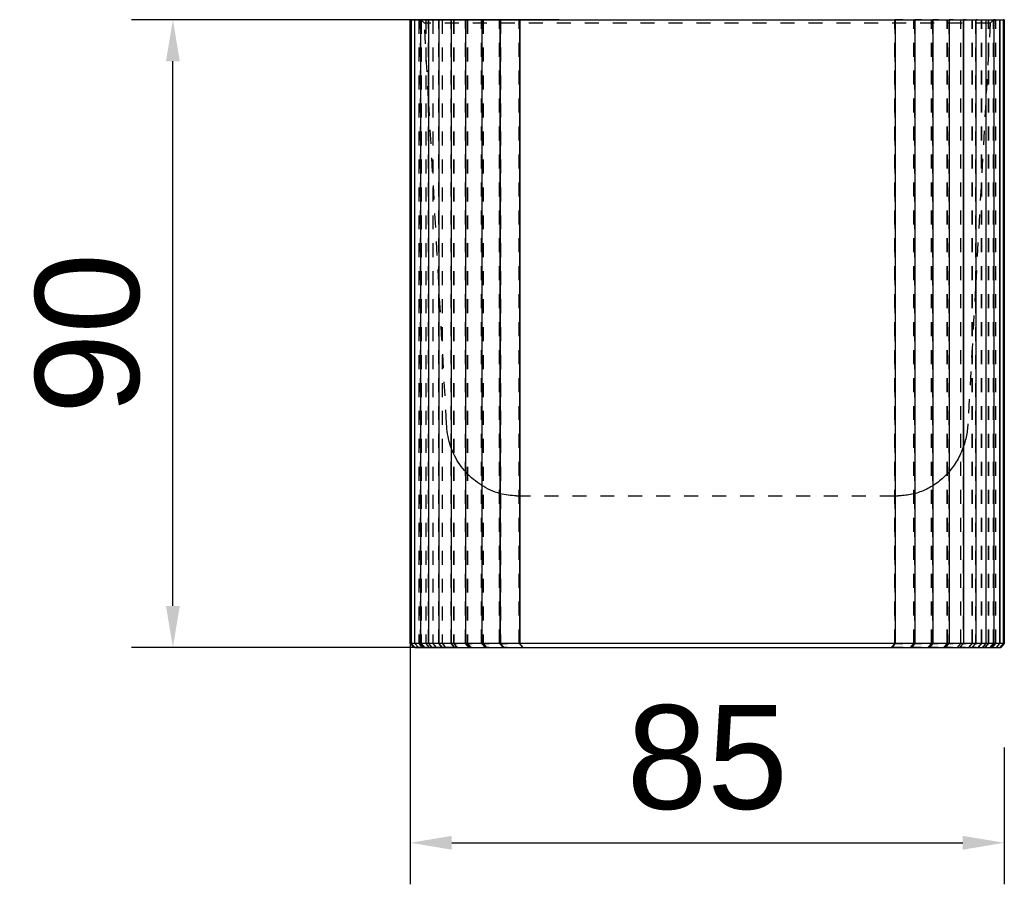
# Model space of a CAD drawing. Header units: millimetres. Extents: x -56 to 85, y 114 to 353.
# Tile 1 of 18: x -56 to 85, y 114 to 238. Entities that reach past the tile are written whole.
import ezdxf

# ---------------------------------------------------------------- set-up
doc = ezdxf.new("R2010")
doc.units = ezdxf.units.MM
doc.linetypes.add('Hidden', pattern=[4, 2, -2])
doc.layers.add('Make2D$Dim', color=7, linetype='Continuous', lineweight=13, true_color=0x0000bf)
doc.layers.add('Make2D$Hidden$Curves', color=7, linetype='Hidden', true_color=0x8c8c8c)
doc.layers.add('Make2D$Visible$Curves', color=7, linetype='Continuous', true_color=0x000000)
doc.styles.add('Millimeter Medium', font='Arial.ttf')
doc.dimstyles.new('Millimeter Medium', dxfattribs={"dimscale": 10, "dimtxt": 1.485, "dimasz": 0.594, "dimexe": 0.594, "dimexo": 1.485, "dimgap": 0.4752, "dimtad": 1, "dimtoh": 1, "dimdec": 0, "dimzin": 12, "dimdsep": 46, "dimtxsty": 'Millimeter Medium', "dimcen": 0.297, "dimadec": 1, "dimazin": 1, "dimtfac": 1, "dimtdec": 4, "dimtix": 1, "dimtofl": 0, "dimtmove": 1, "dimatfit": 3, "dimfxl": 0.594, "dimtolj": 1, "dimtzin": 1, "dimarcsym": 0})

# ---------------------------------------------------------------- blocks, each defined once
blk = doc.blocks.new('*D1')
at = {"layer": 'Defpoints', "color": 0}
for p in [(0, 167.25), (85, 148.78), (85, 120.27)]:
    blk.add_point(p, dxfattribs=at)
at = {"layer": 'Make2D$Dim', "color": 0, "lineweight": -2}
for p, q in [((0, 152.4), (0, 114.33)), ((85, 133.93), (85, 114.33)), ((5.94, 120.27), (79.06, 120.27))]:
    blk.add_line(p, q, dxfattribs=at)
at = {"layer": 'Make2D$Dim', "color": 0}
for points in [[(5.94, 121.26), (5.94, 119.28), (0, 120.27)], [(79.06, 119.28), (79.06, 121.26), (85, 120.27)]]:
    blk.add_solid(points, dxfattribs=at)
at = {"layer": 'Make2D$Dim', "color": 0, "insert": (42.5, 132.44), "char_height": 14.85, "attachment_point": 5, "style": 'Millimeter Medium'}
blk.add_mtext('\\A1;85', dxfattribs=at)
blk = doc.blocks.new('*D2')
at = {"layer": 'Defpoints', "color": 0}
for p in [(-33.96, 238.07), (36.11, 238.07), (21.32, 148.23)]:
    blk.add_point(p, dxfattribs=at)
at = {"layer": 'Make2D$Dim', "color": 0, "lineweight": -2}
for p, q in [((21.26, 238.07), (-39.9, 238.07)), ((-33.96, 154.17), (-33.96, 232.13)), ((6.47, 148.23), (-39.9, 148.23))]:
    blk.add_line(p, q, dxfattribs=at)
at = {"layer": 'Make2D$Dim', "color": 0}
for points in [[(-32.97, 232.13), (-34.95, 232.13), (-33.96, 238.07)], [(-34.95, 154.17), (-32.97, 154.17), (-33.96, 148.23)]]:
    blk.add_solid(points, dxfattribs=at)
at = {"layer": 'Make2D$Dim', "color": 0, "insert": (-46.13, 193.15), "char_height": 14.85, "attachment_point": 5, "rotation": 90, "style": 'Millimeter Medium'}
blk.add_mtext('\\A1;90', dxfattribs=at)

msp = doc.modelspace()

# ---------------------------------------------------------------- linework, layer by layer
at = {"layer": 'Make2D$Hidden$Curves'}
for p, q in [((1.21, 238.07), (1.21, 148.78)), ((1.48, 148.78), (1.48, 238.07)), ((1.54, 238.06), (1.54, 148.78)), ((2.02, 237.56), (1.54, 238.05)), ((1.56, 238.07), (1.56, 148.78)), ((82.97, 237.56), (2.02, 237.56)), ((2.63, 226.63), (2.02, 237.56)), ((2.22, 238.07), (2.22, 148.78)), ((2.24, 238.07), (2.24, 148.78)), ((2.63, 148.78), (2.63, 238.07)), ((3.22, 238.07), (3.22, 148.78)), ((3.25, 238.07), (3.25, 148.78)), ((4.09, 148.78), (4.09, 238.07)), ((4.56, 238.07), (4.56, 148.78)), ((4.59, 238.07), (4.59, 148.78)), ((5.85, 148.78), (5.85, 238.07)), ((6.2, 238.07), (6.2, 148.78)), ((6.24, 238.07), (6.24, 148.78)), ((7.9, 148.78), (7.9, 238.07)), ((8.14, 238.07), (8.14, 148.78)), ((8.19, 238.07), (8.19, 148.78)), ((10.22, 148.78), (10.22, 238.07)), ((10.37, 238.07), (10.37, 148.78)), ((10.43, 238.07), (10.43, 148.78)), ((12.79, 148.78), (12.79, 238.07)), ((12.93, 238.07), (12.93, 148.78)), ((15.6, 148.78), (15.6, 238.07)), ((15.61, 238.07), (15.61, 148.78)), ((69.32, 148.78), (69.32, 238.07)), ((69.34, 238.07), (69.34, 148.78)), ((69.39, 148.78), (69.39, 238.07)), ((72.07, 148.78), (72.07, 238.07)), ((72.13, 148.78), (72.13, 238.07)), ((72.14, 238.07), (72.14, 148.78)), ((74.57, 148.78), (74.57, 238.07)), ((74.63, 148.78), (74.63, 238.07)), ((74.72, 238.07), (74.72, 148.78)), ((76.81, 148.78), (76.81, 238.07)), ((76.86, 148.78), (76.86, 238.07)), ((77.05, 238.07), (77.05, 148.78)), ((78.76, 148.78), (78.76, 238.07)), ((78.8, 148.78), (78.8, 238.07)), ((80.41, 148.78), (80.41, 238.07)), ((80.44, 148.78), (80.44, 238.07)), ((80.87, 238.07), (80.87, 148.78)), ((81.75, 148.78), (81.75, 238.07)), ((81.78, 148.78), (81.78, 238.07)), ((82.34, 238.07), (82.34, 148.78)), ((82.97, 237.56), (82.37, 226.7)), ((82.76, 148.78), (82.76, 238.07)), ((82.78, 148.78), (82.78, 238.07)), ((83.46, 238.06), (82.97, 237.56)), ((83.44, 148.78), (83.44, 238.05)), ((83.46, 148.78), (83.46, 238.06)), ((83.49, 238.07), (83.49, 148.78)), ((83.79, 148.78), (83.79, 238.07)), ((4.09, 200.34), (2.66, 226.07)), ((82.34, 226.15), (80.91, 200.41)), ((5.21, 180.23), (4.13, 199.65)), ((80.87, 199.72), (79.79, 180.23)), ((5.22, 179.86), (5.21, 180.23)), ((5.25, 179.5), (5.22, 179.86)), ((5.29, 179.14), (5.25, 179.5)), ((5.34, 178.78), (5.29, 179.14)), ((79.67, 179.04), (79.63, 178.8)), ((79.7, 179.28), (79.67, 179.04)), ((79.73, 179.52), (79.7, 179.28)), ((79.75, 179.76), (79.73, 179.52)), ((79.77, 179.99), (79.75, 179.76)), ((79.79, 180.23), (79.77, 179.99)), ((5.41, 178.42), (5.34, 178.78)), ((5.48, 178.07), (5.41, 178.42)), ((5.57, 177.71), (5.48, 178.07)), ((5.67, 177.36), (5.57, 177.71)), ((79.36, 177.59), (79.29, 177.35)), ((79.42, 177.83), (79.36, 177.59)), ((79.48, 178.08), (79.42, 177.83)), ((79.54, 178.32), (79.48, 178.08)), ((79.59, 178.56), (79.54, 178.32)), ((79.63, 178.8), (79.59, 178.56)), ((5.78, 177.02), (5.67, 177.36)), ((5.9, 176.67), (5.78, 177.02)), ((6.04, 176.34), (5.9, 176.67)), ((6.19, 176), (6.04, 176.34)), ((78.84, 176.15), (78.74, 175.92)), ((78.94, 176.39), (78.84, 176.15)), ((79.04, 176.63), (78.94, 176.39)), ((79.13, 176.87), (79.04, 176.63)), ((79.1, 176.8), (79.1, 148.78)), ((79.21, 177.11), (79.13, 176.87)), ((79.29, 177.35), (79.21, 177.11)), ((6.34, 175.68), (6.19, 176)), ((6.51, 175.35), (6.34, 175.68)), ((6.69, 175.04), (6.51, 175.35)), ((6.88, 174.73), (6.69, 175.04)), ((7.08, 174.43), (6.88, 174.73)), ((78.12, 174.77), (77.98, 174.55)), ((78.26, 174.99), (78.12, 174.77)), ((78.39, 175.22), (78.26, 174.99)), ((78.51, 175.45), (78.39, 175.22)), ((78.63, 175.68), (78.51, 175.45)), ((78.74, 175.92), (78.63, 175.68)), ((7.3, 174.13), (7.08, 174.43)), ((7.52, 173.84), (7.3, 174.13)), ((7.75, 173.56), (7.52, 173.84)), ((7.99, 173.29), (7.75, 173.56)), ((8.24, 173.02), (7.99, 173.29)), ((77.04, 173.3), (76.87, 173.11)), ((77.21, 173.5), (77.04, 173.3)), ((77.37, 173.7), (77.21, 173.5)), ((77.53, 173.91), (77.37, 173.7)), ((77.69, 174.12), (77.53, 173.91)), ((77.84, 174.33), (77.69, 174.12)), ((77.98, 174.55), (77.84, 174.33)), ((8.5, 172.77), (8.24, 173.02)), ((8.76, 172.52), (8.5, 172.77)), ((9.04, 172.28), (8.76, 172.52)), ((9.32, 172.05), (9.04, 172.28)), ((9.61, 171.83), (9.32, 172.05)), ((75.53, 171.89), (75.33, 171.74)), ((75.73, 172.05), (75.53, 171.89)), ((75.93, 172.21), (75.73, 172.05)), ((76.13, 172.38), (75.93, 172.21)), ((76.32, 172.55), (76.13, 172.38)), ((76.5, 172.73), (76.32, 172.55)), ((76.69, 172.92), (76.5, 172.73)), ((76.87, 173.11), (76.69, 172.92)), ((9.91, 171.62), (9.61, 171.83)), ((10.21, 171.43), (9.91, 171.62)), ((10.52, 171.24), (10.21, 171.43)), ((10.84, 171.06), (10.52, 171.24)), ((11.17, 170.9), (10.84, 171.06)), ((11.5, 170.74), (11.17, 170.9)), ((11.83, 170.6), (11.5, 170.74)), ((12.17, 170.46), (11.83, 170.6)), ((12.51, 170.34), (12.17, 170.46)), ((72.93, 170.48), (72.7, 170.4)), ((73.15, 170.56), (72.93, 170.48)), ((73.38, 170.65), (73.15, 170.56)), ((73.6, 170.75), (73.38, 170.65)), ((73.82, 170.85), (73.6, 170.75)), ((74.04, 170.96), (73.82, 170.85)), ((74.26, 171.07), (74.04, 170.96)), ((74.48, 171.19), (74.26, 171.07)), ((74.69, 171.32), (74.48, 171.19)), ((74.91, 171.46), (74.69, 171.32)), ((75.12, 171.6), (74.91, 171.46)), ((75.33, 171.74), (75.12, 171.6)), ((12.86, 170.23), (12.51, 170.34)), ((13.15, 170.16), (12.87, 170.23)), ((13.44, 170.1), (13.15, 170.16)), ((13.73, 170.05), (13.44, 170.1)), ((14.02, 170.01), (13.73, 170.05)), ((14.31, 169.98), (14.02, 170.01)), ((14.61, 169.95), (14.31, 169.98)), ((14.9, 169.94), (14.61, 169.95)), ((15.2, 169.93), (14.9, 169.94)), ((15.2, 169.93), (69.39, 169.93)), ((69.41, 169.93), (69.8, 169.93)), ((70.02, 169.94), (69.8, 169.93)), ((70.23, 169.94), (70.02, 169.94)), ((70.45, 169.96), (70.23, 169.94)), ((70.67, 169.97), (70.45, 169.96)), ((70.9, 170), (70.67, 169.97)), ((71.12, 170.03), (70.9, 170)), ((71.34, 170.06), (71.12, 170.03)), ((71.57, 170.1), (71.34, 170.06)), ((71.79, 170.15), (71.57, 170.1)), ((72.02, 170.2), (71.79, 170.15)), ((72.25, 170.26), (72.02, 170.2)), ((72.47, 170.33), (72.25, 170.26)), ((72.7, 170.4), (72.47, 170.33)), ((0.16, 148.78), (0.17, 148.78)), ((1.21, 148.78), (1.71, 148.24)), ((1.54, 148.78), (1.55, 148.77)), ((1.56, 148.78), (2.05, 148.24)), ((2.22, 148.78), (2.72, 148.23)), ((2.24, 148.78), (2.74, 148.23)), ((3.13, 148.23), (2.63, 148.78)), ((3.22, 148.78), (3.72, 148.23)), ((3.25, 148.78), (3.75, 148.23)), ((3.25, 148.78), (3.34, 148.78)), ((4.59, 148.23), (4.09, 148.78)), ((4.56, 148.78), (5.06, 148.23)), ((4.56, 148.78), (4.88, 148.78)), ((4.59, 148.78), (5.09, 148.23)), ((6.35, 148.23), (5.85, 148.78)), ((6.2, 148.78), (6.7, 148.23)), ((6.2, 148.78), (6.73, 148.78)), ((6.24, 148.78), (6.74, 148.23)), ((8.4, 148.23), (7.9, 148.78)), ((8.14, 148.78), (8.64, 148.23)), ((8.14, 148.78), (8.87, 148.78)), ((8.19, 148.78), (8.69, 148.23)), ((10.72, 148.23), (10.22, 148.78)), ((10.37, 148.78), (10.87, 148.23)), ((10.37, 148.78), (10.41, 148.78)), ((10.43, 148.78), (10.93, 148.23)), ((10.43, 148.78), (11.28, 148.78)), ((13.29, 148.23), (12.79, 148.78)), ((12.93, 148.78), (13.42, 148.24)), ((12.93, 148.78), (13.94, 148.78)), ((16.1, 148.23), (15.6, 148.78)), ((15.61, 148.78), (16.11, 148.24)), ((15.61, 148.78), (15.66, 148.78)), ((63.19, 148.78), (63.19, 148.78)), ((68.83, 148.24), (69.32, 148.78)), ((69.4, 148.78), (70.47, 148.78)), ((71.57, 148.23), (72.07, 148.78)), ((71.64, 148.24), (72.13, 148.78)), ((72.14, 148.78), (72.14, 148.77)), ((72.21, 148.78), (73.13, 148.78)), ((74.07, 148.23), (74.57, 148.78)), ((74.13, 148.23), (74.63, 148.78)), ((74.72, 148.78), (74.22, 148.23)), ((74.78, 148.78), (75.54, 148.78)), ((76.31, 148.23), (76.81, 148.78)), ((76.36, 148.23), (76.86, 148.78)), ((77.05, 148.78), (76.55, 148.23)), ((77.1, 148.78), (77.69, 148.78)), ((78.26, 148.23), (78.76, 148.78)), ((78.3, 148.23), (78.8, 148.78)), ((79.1, 148.78), (78.6, 148.24)), ((79.15, 148.78), (79.55, 148.78)), ((79.91, 148.23), (80.41, 148.78)), ((79.94, 148.23), (80.44, 148.78)), ((80.87, 148.78), (80.37, 148.23)), ((80.91, 148.78), (81.12, 148.78)), ((81.25, 148.23), (81.75, 148.78)), ((81.28, 148.23), (81.78, 148.78)), ((82.34, 148.78), (81.84, 148.23)), ((82.26, 148.23), (82.76, 148.78)), ((82.28, 148.23), (82.78, 148.78)), ((82.96, 148.23), (83.46, 148.78)), ((83.49, 148.78), (82.99, 148.23)), ((83.29, 148.23), (83.79, 148.78)), ((83.7, 148.78), (83.52, 148.78)), ((83.52, 148.78), (83.72, 148.78)), ((83.52, 148.78), (83.72, 148.78)), ((83.52, 148.78), (83.72, 148.78)), ((84.37, 148.78), (84.12, 148.78)), ((84.34, 148.78), (84.36, 148.78)), ((84.34, 148.78), (84.37, 148.78)), ((84.37, 148.78), (84.34, 148.78)), ((84.34, 148.78), (84.37, 148.78)), ((84.83, 148.78), (84.84, 148.78)), ((84.84, 148.78), (84.83, 148.78))]:
    msp.add_line(p, q, dxfattribs=at)
at = {"layer": 'Make2D$Visible$Curves'}
for p, q in [((0, 148.78), (0, 238.07)), ((0, 238.07), (0.17, 238.07)), ((0.17, 148.78), (0.17, 238.07)), ((0.18, 238.07), (0.64, 238.07)), ((0.63, 238.07), (0.49, 238.07)), ((0.64, 238.07), (0.68, 238.07)), ((0.66, 148.78), (0.66, 238.07)), ((0.68, 148.78), (0.68, 238.07)), ((0.68, 238.07), (1.22, 238.07)), ((1.22, 238.07), (1.51, 238.07)), ((1.51, 148.78), (1.51, 238.07)), ((1.51, 238.07), (2.13, 238.07)), ((1.54, 238.05), (1.53, 238.07)), ((1.54, 238.07), (1.54, 238.06)), ((1.7, 238.07), (2.02, 238.07)), ((2.13, 238.07), (2.63, 238.07)), ((2.63, 238.07), (2.66, 238.07)), ((2.66, 148.78), (2.66, 238.07)), ((2.66, 238.07), (3.37, 238.07)), ((3.34, 238.07), (3.25, 238.07)), ((3.25, 238.07), (3.37, 238.07)), ((3.37, 238.07), (3.88, 238.07)), ((3.88, 238.07), (4.14, 238.07)), ((4.13, 148.78), (4.13, 238.07)), ((4.13, 238.07), (4.92, 238.07)), ((4.88, 238.07), (4.56, 238.07)), ((4.59, 238.07), (4.92, 238.07)), ((4.92, 238.07), (5.45, 238.07)), ((5.45, 238.07), (5.9, 238.07)), ((5.9, 148.78), (5.9, 238.07)), ((5.9, 238.07), (6.78, 238.07)), ((6.73, 238.07), (6.2, 238.07)), ((6.24, 238.07), (6.77, 238.07)), ((6.78, 238.07), (7.31, 238.07)), ((7.31, 238.07), (7.95, 238.07)), ((7.95, 148.78), (7.95, 238.07)), ((7.95, 238.07), (8.92, 238.07)), ((8.87, 238.07), (8.19, 238.07)), ((8.19, 238.07), (8.93, 238.07)), ((8.92, 238.07), (9.46, 238.07)), ((9.46, 238.07), (10.27, 238.07)), ((10.28, 148.78), (10.28, 238.07)), ((10.28, 238.07), (11.34, 238.07)), ((11.28, 238.07), (10.37, 238.07)), ((10.43, 238.07), (11.34, 238.07)), ((11.34, 238.07), (11.87, 238.07)), ((11.87, 238.07), (12.86, 238.07)), ((12.86, 148.78), (12.86, 238.07)), ((12.86, 238.07), (14, 238.07)), ((12.87, 238.07), (12.87, 148.78)), ((13.94, 238.07), (12.93, 238.07)), ((12.93, 238.07), (14, 238.07)), ((14, 238.07), (14.53, 238.07)), ((14.53, 238.07), (15.66, 238.07)), ((15.66, 148.78), (15.66, 238.07)), ((15.66, 238.07), (16.9, 238.07)), ((16.82, 238.07), (15.68, 238.07)), ((15.68, 238.07), (16.9, 238.07)), ((15.68, 238.07), (15.68, 148.78)), ((16.9, 238.07), (17.42, 238.07)), ((17.42, 238.07), (18.65, 238.07)), ((18.65, 238.07), (18.68, 238.07)), ((18.68, 238.07), (20, 238.07)), ((20, 238.07), (20.5, 238.07)), ((20.5, 238.07), (21.81, 238.07)), ((21.81, 238.07), (21.89, 238.07)), ((21.89, 238.07), (23.28, 238.07)), ((23.28, 238.07), (23.77, 238.07)), ((23.77, 238.07), (25.14, 238.07)), ((25.14, 238.07), (25.27, 238.07)), ((25.27, 238.07), (26.71, 238.07)), ((26.71, 238.07), (27.18, 238.07)), ((27.18, 238.07), (28.6, 238.07)), ((28.6, 238.07), (28.78, 238.07)), ((28.78, 238.07), (30.28, 238.07)), ((30.28, 238.07), (30.72, 238.07)), ((30.72, 238.07), (32.18, 238.07)), ((32.18, 238.07), (32.41, 238.07)), ((32.41, 238.07), (33.94, 238.07)), ((33.94, 238.07), (34.35, 238.07)), ((34.35, 238.07), (35.85, 238.07)), ((35.85, 238.07), (36.11, 238.07)), ((36.11, 238.07), (37.67, 238.07)), ((37.67, 238.07), (38.05, 238.07)), ((38.05, 238.07), (39.56, 238.07)), ((39.56, 238.07), (39.87, 238.07)), ((39.87, 238.07), (41.44, 238.07)), ((41.44, 238.07), (41.79, 238.07)), ((41.79, 238.07), (43.3, 238.07)), ((43.3, 238.07), (43.65, 238.07)), ((43.65, 238.07), (45.22, 238.07)), ((45.22, 238.07), (45.53, 238.07)), ((45.53, 238.07), (47.04, 238.07)), ((47.04, 238.07), (47.42, 238.07)), ((47.42, 238.07), (48.98, 238.07)), ((48.98, 238.07), (49.24, 238.07)), ((49.24, 238.07), (50.73, 238.07)), ((50.73, 238.07), (51.15, 238.07)), ((51.15, 238.07), (52.68, 238.07)), ((52.68, 238.07), (52.9, 238.07)), ((52.9, 238.07), (54.36, 238.07)), ((54.36, 238.07), (54.81, 238.07)), ((54.81, 238.07), (56.3, 238.07)), ((56.3, 238.07), (56.48, 238.07)), ((56.48, 238.07), (57.9, 238.07)), ((57.9, 238.07), (58.37, 238.07)), ((58.37, 238.07), (59.81, 238.07)), ((59.81, 238.07), (59.94, 238.07)), ((59.94, 238.07), (61.31, 238.07)), ((61.31, 238.07), (61.8, 238.07)), ((61.8, 238.07), (63.19, 238.07)), ((63.19, 238.07), (63.27, 238.07)), ((63.27, 238.07), (64.57, 238.07)), ((64.57, 238.07), (65.08, 238.07)), ((65.08, 238.07), (66.39, 238.07)), ((66.39, 238.07), (66.43, 238.07)), ((66.43, 238.07), (67.65, 238.07)), ((67.65, 238.07), (68.18, 238.07)), ((68.18, 238.07), (69.4, 238.07)), ((70.47, 238.07), (69.4, 238.07)), ((69.4, 238.07), (70.53, 238.07)), ((69.4, 238.07), (70.53, 238.07)), ((69.4, 238.07), (69.4, 148.78)), ((70.53, 238.07), (71.06, 238.07)), ((71.06, 238.07), (72.21, 238.07)), ((72.13, 238.07), (72.14, 238.07)), ((72.14, 238.07), (72.14, 238.07)), ((72.2, 238.07), (72.14, 238.07)), ((72.2, 238.07), (73.19, 238.07)), ((73.13, 238.07), (72.21, 238.07)), ((72.21, 238.07), (83.47, 238.07)), ((72.21, 238.07), (72.21, 148.78)), ((73.19, 238.07), (73.72, 238.07)), ((73.72, 238.07), (74.78, 238.07)), ((75.54, 238.07), (74.78, 238.07)), ((74.78, 238.07), (75.59, 238.07)), ((74.78, 238.07), (74.78, 148.78)), ((75.59, 238.07), (75.54, 238.07)), ((75.59, 238.07), (76.13, 238.07)), ((76.13, 238.07), (77.1, 238.07)), ((77.69, 238.07), (77.1, 238.07)), ((77.1, 238.07), (77.73, 238.07)), ((77.1, 238.07), (77.1, 148.78)), ((77.73, 238.07), (78.27, 238.07)), ((78.27, 238.07), (79.15, 238.07)), ((78.87, 238.07), (79.07, 238.07)), ((79.1, 238.07), (79.1, 176.8)), ((79.55, 238.07), (79.15, 238.07)), ((79.15, 238.07), (79.59, 238.07)), ((79.15, 238.07), (79.15, 148.78)), ((79.59, 238.07), (80.12, 238.07)), ((80.12, 238.07), (80.91, 238.07)), ((81.12, 238.07), (80.91, 238.07)), ((80.91, 238.07), (81.15, 238.07)), ((80.91, 238.07), (80.91, 148.78)), ((81.15, 238.07), (81.66, 238.07)), ((81.66, 238.07), (82.37, 238.07)), ((81.93, 238.07), (82.4, 238.07)), ((82.37, 238.07), (82.37, 148.78)), ((82.4, 238.07), (82.9, 238.07)), ((82.9, 238.07), (83.52, 238.07)), ((82.98, 238.07), (83.32, 238.07)), ((83.44, 238.05), (83.44, 238.07)), ((83.46, 238.06), (83.46, 238.07)), ((83.47, 238.07), (83.46, 238.06)), ((83.52, 238.07), (83.52, 148.78)), ((83.52, 238.07), (83.7, 238.07)), ((83.72, 238.07), (83.52, 238.07)), ((83.72, 238.07), (83.52, 238.07)), ((83.52, 238.07), (83.8, 238.07)), ((83.52, 238.07), (83.72, 238.07)), ((83.8, 238.07), (84.34, 238.07)), ((84.32, 238.07), (84.32, 148.78)), ((84.36, 238.07), (84.34, 238.07)), ((84.34, 238.07), (84.34, 148.78)), ((84.37, 238.07), (84.34, 238.07)), ((84.34, 238.07), (84.37, 238.07)), ((84.37, 238.07), (84.34, 238.07)), ((84.34, 238.07), (84.37, 238.07)), ((84.37, 238.07), (84.83, 238.07)), ((84.84, 238.07), (84.83, 238.07)), ((84.83, 238.07), (85, 238.07)), ((85, 238.07), (84.83, 238.07)), ((84.84, 238.07), (84.84, 148.78)), ((85, 238.07), (85, 148.78)), ((2.66, 226.07), (2.63, 226.63)), ((82.37, 226.7), (82.34, 226.15)), ((4.13, 199.65), (4.09, 200.34)), ((80.91, 200.41), (80.87, 199.72)), ((12.87, 170.23), (12.86, 170.23)), ((69.39, 169.93), (69.41, 169.93)), ((0.5, 148.23), (0, 148.78)), ((0, 148.78), (0.16, 148.78)), ((0.17, 148.77), (0.16, 148.78)), ((0.67, 148.23), (0.17, 148.78)), ((0.64, 148.78), (0.18, 148.78)), ((0.67, 148.23), (0.5, 148.23)), ((0.67, 148.78), (0.64, 148.78)), ((1.16, 148.23), (0.66, 148.78)), ((0.67, 148.23), (0.9, 148.23)), ((1.22, 148.78), (0.68, 148.78)), ((1.18, 148.23), (0.68, 148.78)), ((0.9, 148.23), (1.17, 148.23)), ((1.18, 148.23), (1.18, 148.23)), ((1.18, 148.23), (1.44, 148.23)), ((1.51, 148.78), (1.22, 148.78)), ((1.44, 148.23), (1.36, 148.23)), ((1.44, 148.23), (1.92, 148.23)), ((1.98, 148.23), (1.48, 148.78)), ((2.01, 148.23), (1.51, 148.78)), ((2.13, 148.78), (1.51, 148.78)), ((1.71, 148.24), (1.71, 148.23)), ((1.92, 148.23), (2.01, 148.23)), ((2.01, 148.23), (2.31, 148.23)), ((2.63, 148.78), (2.13, 148.78)), ((2.31, 148.23), (2.82, 148.23)), ((2.66, 148.78), (2.63, 148.78)), ((3.16, 148.23), (2.66, 148.78)), ((3.37, 148.78), (2.66, 148.78)), ((2.82, 148.23), (3.17, 148.23)), ((3.16, 148.23), (3.51, 148.23)), ((3.88, 148.78), (3.37, 148.78)), ((3.51, 148.23), (4.03, 148.23)), ((4.13, 148.78), (3.88, 148.78)), ((4.03, 148.23), (4.63, 148.23)), ((4.63, 148.23), (4.13, 148.78)), ((4.92, 148.78), (4.13, 148.78)), ((4.63, 148.23), (5.02, 148.23)), ((5.45, 148.78), (4.92, 148.78)), ((5.02, 148.23), (5.55, 148.23)), ((5.9, 148.78), (5.45, 148.78)), ((5.55, 148.23), (6.4, 148.23)), ((6.4, 148.23), (5.9, 148.78)), ((6.78, 148.78), (5.9, 148.78)), ((6.4, 148.23), (6.83, 148.23)), ((6.79, 148.23), (6.7, 148.23)), ((7.31, 148.78), (6.78, 148.78)), ((6.83, 148.23), (7.37, 148.23)), ((7.95, 148.78), (7.31, 148.78)), ((7.37, 148.23), (8.45, 148.23)), ((8.45, 148.23), (7.95, 148.78)), ((8.92, 148.78), (7.95, 148.78)), ((8.45, 148.23), (8.93, 148.23)), ((8.88, 148.23), (8.64, 148.23)), ((9.46, 148.78), (8.92, 148.78)), ((8.93, 148.23), (9.47, 148.23)), ((10.29, 148.78), (9.46, 148.78)), ((9.47, 148.23), (10.78, 148.23)), ((10.78, 148.23), (10.28, 148.78)), ((11.34, 148.78), (10.28, 148.78)), ((10.78, 148.23), (11.3, 148.23)), ((11.24, 148.23), (10.87, 148.23)), ((11.3, 148.23), (11.84, 148.23)), ((11.87, 148.78), (11.34, 148.78)), ((11.84, 148.23), (13.36, 148.23)), ((12.86, 148.78), (11.87, 148.78)), ((13.36, 148.23), (12.86, 148.78)), ((14, 148.78), (12.86, 148.78)), ((12.87, 148.78), (13.37, 148.23)), ((13.36, 148.23), (13.92, 148.23)), ((13.42, 148.24), (13.43, 148.23)), ((13.42, 148.23), (13.43, 148.23)), ((13.86, 148.23), (13.43, 148.23)), ((13.92, 148.23), (14.45, 148.23)), ((14.53, 148.78), (14, 148.78)), ((14.45, 148.23), (16.16, 148.23)), ((15.66, 148.78), (14.53, 148.78)), ((16.9, 148.78), (15.66, 148.78)), ((16.16, 148.23), (15.66, 148.78)), ((16.16, 148.23), (16.11, 148.23)), ((16.16, 148.23), (16.77, 148.23)), ((16.17, 148.24), (16.18, 148.23)), ((16.77, 148.23), (17.29, 148.23)), ((17.42, 148.78), (16.9, 148.78)), ((17.29, 148.23), (19.15, 148.23)), ((18.65, 148.78), (17.42, 148.78)), ((18.68, 148.78), (18.65, 148.78)), ((20, 148.78), (18.68, 148.78)), ((19.15, 148.23), (19.18, 148.23)), ((19.18, 148.23), (19.83, 148.23)), ((19.83, 148.23), (20.34, 148.23)), ((20.5, 148.78), (20, 148.78)), ((20.34, 148.23), (22.3, 148.23)), ((21.81, 148.78), (20.5, 148.78)), ((21.89, 148.78), (21.81, 148.78)), ((23.28, 148.78), (21.89, 148.78)), ((22.3, 148.23), (22.39, 148.23)), ((22.39, 148.23), (23.07, 148.23)), ((23.07, 148.23), (23.56, 148.23)), ((23.77, 148.78), (23.28, 148.78)), ((23.56, 148.23), (25.62, 148.23)), ((25.14, 148.78), (23.77, 148.78)), ((25.27, 148.78), (25.14, 148.78)), ((26.71, 148.78), (25.27, 148.78)), ((25.62, 148.23), (25.75, 148.23)), ((25.75, 148.23), (26.47, 148.23)), ((26.47, 148.23), (26.93, 148.23)), ((27.18, 148.78), (26.71, 148.78)), ((26.93, 148.23), (29.08, 148.23)), ((28.6, 148.78), (27.18, 148.78)), ((28.78, 148.78), (28.6, 148.78)), ((30.28, 148.78), (28.78, 148.78)), ((29.08, 148.23), (29.25, 148.23)), ((29.25, 148.23), (29.99, 148.23)), ((29.99, 148.23), (30.43, 148.23)), ((30.72, 148.78), (30.28, 148.78)), ((30.43, 148.23), (32.64, 148.23)), ((32.18, 148.78), (30.72, 148.78)), ((32.41, 148.78), (32.18, 148.78)), ((33.94, 148.78), (32.41, 148.78)), ((32.64, 148.23), (32.86, 148.23)), ((32.86, 148.23), (33.62, 148.23)), ((33.62, 148.23), (34.03, 148.23)), ((34.35, 148.78), (33.94, 148.78)), ((34.03, 148.23), (36.28, 148.23)), ((35.85, 148.78), (34.35, 148.78)), ((36.11, 148.78), (35.85, 148.78)), ((37.67, 148.78), (36.11, 148.78)), ((36.28, 148.23), (36.55, 148.23)), ((36.55, 148.23), (37.32, 148.23)), ((37.32, 148.23), (37.7, 148.23)), ((38.05, 148.78), (37.67, 148.78)), ((37.7, 148.23), (39.97, 148.23)), ((39.56, 148.78), (38.05, 148.78)), ((39.87, 148.78), (39.56, 148.78)), ((41.44, 148.78), (39.87, 148.78)), ((39.97, 148.23), (40.28, 148.23)), ((40.28, 148.23), (41.06, 148.23)), ((41.06, 148.23), (41.4, 148.23)), ((41.4, 148.23), (43.69, 148.23)), ((41.79, 148.78), (41.44, 148.78)), ((43.3, 148.78), (41.79, 148.78)), ((43.65, 148.78), (43.3, 148.78)), ((45.22, 148.78), (43.65, 148.78)), ((43.69, 148.23), (44.03, 148.23)), ((44.03, 148.23), (44.81, 148.23)), ((44.81, 148.23), (45.11, 148.23)), ((45.11, 148.23), (47.39, 148.23)), ((45.53, 148.78), (45.22, 148.78)), ((47.04, 148.78), (45.53, 148.78)), ((47.42, 148.78), (47.04, 148.78)), ((47.39, 148.23), (47.77, 148.23)), ((48.98, 148.78), (47.42, 148.78)), ((47.77, 148.23), (48.54, 148.23)), ((48.54, 148.23), (48.81, 148.23)), ((48.81, 148.23), (51.05, 148.23)), ((49.24, 148.78), (48.98, 148.78)), ((50.73, 148.78), (49.24, 148.78)), ((51.15, 148.78), (50.73, 148.78)), ((51.05, 148.23), (51.47, 148.23)), ((52.68, 148.78), (51.15, 148.78)), ((51.47, 148.23), (52.22, 148.23)), ((52.22, 148.23), (52.45, 148.23)), ((52.45, 148.23), (54.65, 148.23)), ((52.9, 148.78), (52.68, 148.78)), ((54.36, 148.78), (52.9, 148.78)), ((54.81, 148.78), (54.36, 148.78)), ((54.65, 148.23), (55.09, 148.23)), ((56.3, 148.78), (54.81, 148.78)), ((55.09, 148.23), (55.83, 148.23)), ((55.83, 148.23), (56.01, 148.23)), ((56.01, 148.23), (58.15, 148.23)), ((56.48, 148.78), (56.3, 148.78)), ((57.9, 148.78), (56.48, 148.78)), ((58.37, 148.78), (57.9, 148.78)), ((58.15, 148.23), (58.62, 148.23)), ((59.81, 148.78), (58.37, 148.78)), ((58.62, 148.23), (59.33, 148.23)), ((59.33, 148.23), (59.46, 148.23)), ((59.46, 148.23), (61.52, 148.23)), ((59.94, 148.78), (59.81, 148.78)), ((61.31, 148.78), (59.94, 148.78)), ((61.8, 148.78), (61.31, 148.78)), ((61.52, 148.23), (62.01, 148.23)), ((63.19, 148.78), (61.8, 148.78)), ((62.01, 148.23), (62.69, 148.23)), ((62.7, 148.23), (62.69, 148.23)), ((62.69, 148.23), (62.77, 148.23)), ((62.77, 148.23), (64.74, 148.23)), ((63.27, 148.78), (63.19, 148.78)), ((64.57, 148.78), (63.27, 148.78)), ((65.08, 148.78), (64.57, 148.78)), ((64.74, 148.23), (65.24, 148.23)), ((66.39, 148.78), (65.08, 148.78)), ((65.24, 148.23), (65.89, 148.23)), ((65.89, 148.23), (65.93, 148.23)), ((65.93, 148.23), (67.78, 148.23)), ((66.43, 148.78), (66.39, 148.78)), ((67.65, 148.78), (66.43, 148.78)), ((68.18, 148.78), (67.65, 148.78)), ((67.78, 148.23), (68.3, 148.23)), ((69.4, 148.78), (68.18, 148.78)), ((68.3, 148.23), (68.9, 148.23)), ((68.82, 148.23), (68.83, 148.24)), ((68.89, 148.23), (69.39, 148.78)), ((69.4, 148.78), (68.9, 148.23)), ((70.55, 148.23), (68.9, 148.23)), ((68.9, 148.23), (70.61, 148.23)), ((70.53, 148.78), (69.4, 148.78)), ((71.06, 148.78), (70.53, 148.78)), ((70.61, 148.23), (71.14, 148.23)), ((72.21, 148.78), (71.06, 148.78)), ((71.14, 148.23), (71.71, 148.23)), ((71.63, 148.23), (71.64, 148.24)), ((72.21, 148.78), (71.71, 148.24)), ((73.16, 148.23), (71.71, 148.23)), ((71.71, 148.23), (73.22, 148.23)), ((73.19, 148.78), (72.2, 148.78)), ((73.72, 148.78), (73.19, 148.78)), ((73.22, 148.23), (73.76, 148.23)), ((74.78, 148.78), (73.72, 148.78)), ((73.76, 148.23), (74.28, 148.23)), ((74.78, 148.78), (74.28, 148.23)), ((75.53, 148.23), (74.28, 148.23)), ((74.28, 148.23), (75.58, 148.23)), ((75.59, 148.78), (74.78, 148.78)), ((75.58, 148.23), (76.12, 148.23)), ((76.13, 148.78), (75.59, 148.78)), ((76.12, 148.23), (76.6, 148.23)), ((77.1, 148.78), (76.13, 148.78)), ((77.1, 148.78), (76.6, 148.23)), ((77.63, 148.23), (76.6, 148.23)), ((76.6, 148.23), (77.68, 148.23)), ((77.73, 148.78), (77.1, 148.78)), ((77.68, 148.23), (78.21, 148.23)), ((78.27, 148.78), (77.73, 148.78)), ((78.21, 148.23), (78.65, 148.23)), ((79.15, 148.78), (78.27, 148.78)), ((78.6, 148.24), (78.6, 148.23)), ((79.15, 148.78), (78.65, 148.23)), ((79.45, 148.23), (78.65, 148.23)), ((78.65, 148.23), (79.49, 148.23)), ((79.59, 148.78), (79.15, 148.78)), ((79.49, 148.23), (80.02, 148.23)), ((80.12, 148.78), (79.59, 148.78)), ((80.02, 148.23), (80.41, 148.23)), ((80.91, 148.78), (80.12, 148.78)), ((80.91, 148.78), (80.41, 148.23)), ((80.97, 148.23), (80.41, 148.23)), ((80.41, 148.23), (81, 148.23)), ((81.15, 148.78), (80.91, 148.78)), ((81, 148.23), (81.52, 148.23)), ((81.66, 148.78), (81.15, 148.78)), ((81.52, 148.23), (81.87, 148.23)), ((82.37, 148.78), (81.66, 148.78)), ((82.37, 148.78), (81.87, 148.23)), ((82.18, 148.23), (81.87, 148.23)), ((81.87, 148.23), (82.21, 148.23)), ((82.21, 148.23), (82.71, 148.23)), ((82.4, 148.78), (82.37, 148.78)), ((82.9, 148.78), (82.4, 148.78)), ((82.71, 148.23), (83.02, 148.23)), ((83.52, 148.78), (82.9, 148.78)), ((82.94, 148.23), (82.95, 148.24)), ((83.52, 148.78), (83.02, 148.23)), ((83.08, 148.23), (83.02, 148.23)), ((83.02, 148.23), (83.09, 148.23)), ((83.1, 148.23), (83.02, 148.23)), ((83.35, 148.23), (83.02, 148.23)), ((83.09, 148.23), (83.57, 148.23)), ((83.8, 148.78), (83.52, 148.78)), ((83.57, 148.23), (83.83, 148.23)), ((84.34, 148.78), (83.8, 148.78)), ((84.32, 148.78), (83.82, 148.23)), ((83.83, 148.23), (83.88, 148.23)), ((84.11, 148.23), (83.83, 148.23)), ((83.83, 148.23), (84.11, 148.23)), ((84.34, 148.78), (83.84, 148.23)), ((83.88, 148.23), (83.84, 148.23)), ((84.11, 148.23), (84.33, 148.23)), ((84.33, 148.23), (84.5, 148.23)), ((84.37, 148.78), (84.34, 148.78)), ((84.84, 148.78), (84.34, 148.23)), ((84.83, 148.78), (84.37, 148.78)), ((85, 148.78), (84.5, 148.23)), ((85, 148.78), (84.84, 148.78))]:
    msp.add_line(p, q, dxfattribs=at)

# ---------------------------------------------------------------- dimensions: what is measured, and where the dimension line sits
at = {"layer": 'Make2D$Dim'}
dim = msp.add_linear_dim(base=(-33.96, 238.07), p1=(21.32, 148.23), p2=(36.11, 238.07), angle=90, dimstyle='Millimeter Medium', override={"dimscale": 10, "dimtxt": 1.485, "dimasz": 0.594, "dimexe": 0.594, "dimexo": 1.485, "dimgap": 0.4752, "dimtad": 1, "dimtih": 0, "dimtoh": 0, "dimdec": 0, "dimlfac": 1, "dimzin": 12, "dimtxsty": 'Millimeter Medium', "dimsah": 0, "dimcen": 0.297, "dimadec": 1, "dimazin": 1, "dimtix": 0, "dimtmove": 0, "dimfxl": 0.594, "dimtzin": 1}, dxfattribs=at)
dim.commit()
dim.dimension.update_dxf_attribs({"geometry": '*D2', "text_midpoint": (-46.13, 193.15)})
dim = msp.add_linear_dim(base=(85, 120.27), p1=(0, 167.25), p2=(85, 148.78), dimstyle='Millimeter Medium', override={"dimscale": 10, "dimtxt": 1.485, "dimasz": 0.594, "dimexe": 0.594, "dimexo": 1.485, "dimgap": 0.4752, "dimtad": 1, "dimtih": 0, "dimtoh": 0, "dimdec": 0, "dimlfac": 1, "dimzin": 12, "dimtxsty": 'Millimeter Medium', "dimsah": 0, "dimcen": 0.297, "dimadec": 1, "dimazin": 1, "dimtix": 0, "dimtmove": 0, "dimfxl": 0.594, "dimtzin": 1}, dxfattribs=at)
dim.commit()
dim.dimension.update_dxf_attribs({"geometry": '*D1', "text_midpoint": (42.5, 132.44)})

doc.saveas('drawing.dxf')
